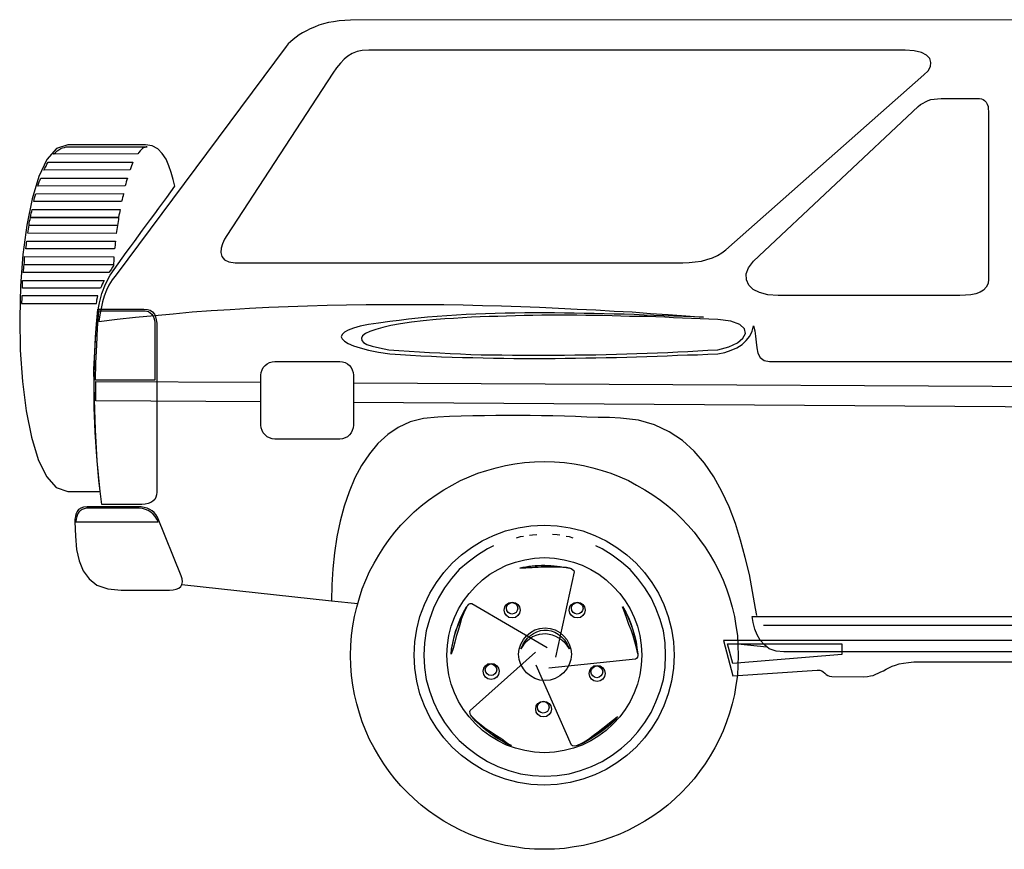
# Model space of a CAD drawing. Extents: x 1129.29 to 1133.29, y -200.1 to -198.56.
# Tile 1 of 2: x 1129.29 to 1131.12, y -200.1 to -198.56. Entities that reach past the tile are written whole.
import ezdxf

# ---------------------------------------------------------------- set-up
doc = ezdxf.new("R2010")
doc.units = 0
doc.header["$LTSCALE"] = 25
doc.header["$MEASUREMENT"] = 0
doc.layers.get('0').update_dxf_attribs({"linetype": 'CONTINUOUS'})
for name, color, linetype in [('2', 7, 'CONTINUOUS'), ('6', 7, 'CONTINUOUS'), ('7', 7, 'CONTINUOUS')]:
    doc.layers.add(name, color=color, linetype=linetype)

msp = doc.modelspace()

# ---------------------------------------------------------------- linework, layer by layer
msp.add_line((1129.5923, -199.6118), (1129.871, -199.6418))
at = {"layer": '2', "linetype": 'Continuous'}
msp.add_lwpolyline([(1129.4314, -199.2311), (1129.432, -199.199), (1129.4336, -199.1662), (1129.4352, -199.1341), (1129.4374, -199.1019), (1129.5236, -199.1019), (1129.5269, -199.1024), (1129.5301, -199.1035), (1129.5334, -199.1057), (1129.5361, -199.1079), (1129.5383, -199.1112), (1129.5399, -199.115), (1129.541, -199.1193), (1129.5416, -199.1237), (1129.5416, -199.2311), (1129.4314, -199.2311)], dxfattribs=at)
at = {"layer": '6', "linetype": 'Continuous'}
for points in [[(1131.162, -198.5597), (1129.9065, -198.5608), (1129.8956, -198.5614), (1129.8852, -198.5619), (1129.8748, -198.5636), (1129.8656, -198.5652), (1129.8563, -198.5674), (1129.8476, -198.5701), (1129.8394, -198.5734), (1129.8312, -198.5767), (1129.8241, -198.5805), (1129.817, -198.5843), (1129.811, -198.5881), (1129.805, -198.5925), (1129.7996, -198.5968), (1129.7947, -198.6007), (1129.7903, -198.605), (1129.7865, -198.6094), (1129.4696, -199.0348), (1129.4625, -199.0441), (1129.4565, -199.0539), (1129.4516, -199.0637), (1129.4478, -199.0746), (1129.4445, -199.0855), (1129.4418, -199.0975), (1129.4396, -199.1095), (1129.4374, -199.1221)], [(1129.4374, -199.1221), (1129.4718, -199.1177), (1129.5061, -199.1139), (1129.541, -199.1106), (1129.5759, -199.1073), (1129.6114, -199.1041), (1129.6469, -199.1013), (1129.6823, -199.0992), (1129.7183, -199.097), (1129.7543, -199.0953), (1129.7903, -199.0937), (1129.8263, -199.0926), (1129.8628, -199.0915), (1129.8988, -199.091), (1129.9354, -199.0904), (1129.9714, -199.0899), (1130.0079, -199.0899), (1130.0439, -199.0899), (1130.0799, -199.0904), (1130.1159, -199.091), (1130.1519, -199.0921), (1130.1873, -199.0926), (1130.2233, -199.0942), (1130.2582, -199.0953), (1130.2937, -199.097), (1130.3286, -199.0986), (1130.363, -199.1003), (1130.3973, -199.1024), (1130.4311, -199.1041), (1130.465, -199.1068), (1130.4982, -199.109), (1130.5309, -199.1112), (1130.5637, -199.1139), (1130.5451, -199.1133), (1130.5266, -199.1128), (1130.5086, -199.1117), (1130.49, -199.1112), (1130.4715, -199.1106), (1130.453, -199.1101), (1130.4344, -199.109), (1130.4159, -199.1084), (1130.3973, -199.1079), (1130.3788, -199.1073), (1130.3602, -199.1068), (1130.3417, -199.1068), (1130.3231, -199.1062), (1130.3046, -199.1062), (1130.2861, -199.1057), (1130.2675, -199.1057), (1130.2495, -199.1057), (1130.231, -199.1057), (1130.2124, -199.1062), (1130.1944, -199.1062), (1130.1759, -199.1068), (1130.1579, -199.1073), (1130.1399, -199.1079), (1130.1219, -199.109), (1130.1039, -199.1101), (1130.0859, -199.1112), (1130.0679, -199.1128), (1130.0499, -199.1139), (1130.0325, -199.1155), (1130.0144, -199.1177), (1129.997, -199.1199), (1129.9795, -199.1221), (1129.9583, -199.1248), (1129.9397, -199.1275), (1129.9244, -199.1308), (1129.9119, -199.1341), (1129.9021, -199.1379), (1129.895, -199.1417), (1129.8906, -199.1461), (1129.889, -199.1504), (1129.8906, -199.1542), (1129.895, -199.1586), (1129.9021, -199.163), (1129.9119, -199.1673), (1129.9244, -199.1712), (1129.9397, -199.175), (1129.9583, -199.1788), (1129.9795, -199.1821), (1129.9992, -199.1831), (1130.0183, -199.1848), (1130.0373, -199.1859), (1130.057, -199.1864), (1130.0761, -199.1875), (1130.0957, -199.1881), (1130.1148, -199.1886), (1130.1339, -199.1891), (1130.1535, -199.1897), (1130.1726, -199.1902), (1130.1917, -199.1902), (1130.2108, -199.1908), (1130.2299, -199.1908), (1130.249, -199.1908), (1130.2681, -199.1908), (1130.2877, -199.1908), (1130.3062, -199.1902), (1130.3253, -199.1902), (1130.3444, -199.1897), (1130.3635, -199.1897), (1130.3826, -199.1891), (1130.4017, -199.1886), (1130.4208, -199.1881), (1130.4393, -199.1875), (1130.4584, -199.187), (1130.4775, -199.1864), (1130.496, -199.1859), (1130.5151, -199.1848), (1130.5342, -199.1842), (1130.5528, -199.1837), (1130.5718, -199.1826), (1130.5904, -199.1821), (1130.6035, -199.1793), (1130.6155, -199.1755), (1130.6259, -199.1706), (1130.6357, -199.1646), (1130.6433, -199.1575), (1130.6498, -199.1493), (1130.6542, -199.14), (1130.6569, -199.1297), (1130.6597, -199.139), (1130.6608, -199.1493), (1130.6618, -199.1602), (1130.6629, -199.1712), (1130.6651, -199.181), (1130.6695, -199.1891), (1130.6766, -199.1946), (1130.6869, -199.1962), (1133.235, -199.1962)], [(1129.9774, -199.1744), (1129.9965, -199.1761), (1130.0155, -199.1771), (1130.0346, -199.1782), (1130.0537, -199.1793), (1130.0728, -199.1804), (1130.0919, -199.1815), (1130.1115, -199.1821), (1130.1306, -199.1831), (1130.1497, -199.1837), (1130.1694, -199.1842), (1130.1884, -199.1842), (1130.2081, -199.1848), (1130.2277, -199.1848), (1130.2468, -199.1848), (1130.2664, -199.1848), (1130.2855, -199.1848), (1130.3052, -199.1848), (1130.3242, -199.1842), (1130.3439, -199.1842), (1130.363, -199.1837), (1130.3826, -199.1831), (1130.4017, -199.1826), (1130.4208, -199.1821), (1130.4399, -199.1815), (1130.4589, -199.181), (1130.478, -199.1799), (1130.4971, -199.1793), (1130.5157, -199.1782), (1130.5348, -199.1777), (1130.5533, -199.1766), (1130.5718, -199.1755), (1130.5904, -199.1744), (1130.6111, -199.169), (1130.6269, -199.1613), (1130.6373, -199.1531), (1130.6422, -199.1439), (1130.64, -199.1352), (1130.6313, -199.1275), (1130.6149, -199.1215), (1130.5904, -199.1182), (1130.574, -199.1177), (1130.5577, -199.1166), (1130.5413, -199.1161), (1130.5244, -199.1155), (1130.508, -199.115), (1130.4917, -199.1139), (1130.4753, -199.1133), (1130.4589, -199.1128), (1130.4426, -199.1123), (1130.4262, -199.1123), (1130.4099, -199.1117), (1130.3935, -199.1112), (1130.3771, -199.1106), (1130.3608, -199.1106), (1130.3444, -199.1106), (1130.3281, -199.1101), (1130.3117, -199.1101), (1130.2953, -199.1101), (1130.279, -199.1101), (1130.2626, -199.1101), (1130.2462, -199.1106), (1130.2299, -199.1106), (1130.2135, -199.1112), (1130.1971, -199.1117), (1130.1808, -199.1123), (1130.1644, -199.1128), (1130.1481, -199.1133), (1130.1317, -199.1139), (1130.1148, -199.115), (1130.0984, -199.1161), (1130.0821, -199.1171), (1130.0657, -199.1182), (1130.0417, -199.1204), (1130.0199, -199.1232), (1129.9997, -199.1259), (1129.9817, -199.1291), (1129.9665, -199.133), (1129.9534, -199.1368), (1129.9425, -199.1406), (1129.9343, -199.1444), (1129.9288, -199.1488), (1129.9266, -199.1526), (1129.9272, -199.157), (1129.9305, -199.1608), (1129.937, -199.1646), (1129.9468, -199.1679), (1129.9604, -199.1712), (1129.9774, -199.1744)], [(1129.7396, -199.2714), (1129.432, -199.2693), (1129.432, -199.2333)], [(1129.432, -199.2333), (1129.7396, -199.235)], [(1129.9119, -199.2359), (1133.2432, -199.2535), (1133.2433, -199.2633)], [(1133.1794, -199.2945), (1129.9119, -199.2726)]]:
    msp.add_lwpolyline(points, dxfattribs=at)
at = {"layer": '7', "linetype": 'Continuous'}
for points in [[(1129.6916, -199.0124), (1130.5255, -199.0124), (1130.5369, -199.0119), (1130.5484, -199.0108), (1130.5598, -199.0092), (1130.5702, -199.0064), (1130.5806, -199.0032), (1130.5899, -198.9988), (1130.598, -198.9939), (1130.6057, -198.9884), (1130.9744, -198.6623), (1130.982, -198.6547), (1130.9864, -198.647), (1130.9875, -198.6394), (1130.9853, -198.6323), (1130.9793, -198.6257), (1130.97, -198.6208), (1130.9564, -198.6176), (1130.9394, -198.6165), (1129.9403, -198.6165), (1129.9283, -198.617), (1129.9185, -198.6192), (1129.9097, -198.6225), (1129.9015, -198.6274), (1129.8945, -198.6334), (1129.8874, -198.641), (1129.8803, -198.6497), (1129.8732, -198.6596), (1129.6757, -198.9617), (1129.6714, -198.9688), (1129.6676, -198.977), (1129.6654, -198.9852), (1129.6648, -198.9933), (1129.6665, -199.001), (1129.6714, -199.007), (1129.6796, -199.0108), (1129.6916, -199.0124)], [(1130.6569, -199.0097), (1130.9634, -198.7212), (1130.9678, -198.7179), (1130.9727, -198.7152), (1130.9771, -198.7125), (1130.982, -198.7103), (1130.9875, -198.7086), (1130.9934, -198.7075), (1130.9995, -198.707), (1131.0065, -198.7065), (1131.078, -198.7065), (1131.0813, -198.707), (1131.0845, -198.7081), (1131.0873, -198.7103), (1131.09, -198.7136), (1131.0922, -198.7168), (1131.0938, -198.7212), (1131.0943, -198.7256), (1131.0949, -198.7305), (1131.0949, -199.043), (1131.0938, -199.0512), (1131.0905, -199.0577), (1131.0856, -199.0632), (1131.0791, -199.067), (1131.0709, -199.0702), (1131.0616, -199.0719), (1131.0518, -199.073), (1131.0414, -199.0735), (1130.7027, -199.0735), (1130.6837, -199.0719), (1130.6684, -199.0681), (1130.6564, -199.0621), (1130.6482, -199.0539), (1130.6438, -199.0441), (1130.6433, -199.0332), (1130.6477, -199.0217), (1130.6569, -199.0097)], [(1129.5247, -198.7926), (1129.3796, -198.7926), (1129.3589, -198.7997), (1129.3409, -198.8204), (1129.3256, -198.8521), (1129.3131, -198.8935), (1129.3032, -198.9426), (1129.2962, -198.9972), (1129.2918, -199.0555), (1129.2902, -199.1155), (1129.2912, -199.1755), (1129.2956, -199.2339), (1129.3022, -199.2884), (1129.312, -199.3375), (1129.3245, -199.3789), (1129.3398, -199.4106), (1129.3583, -199.4313), (1129.3796, -199.4384), (1129.4401, -199.4384), (1129.4347, -199.3811), (1129.4314, -199.3239), (1129.4292, -199.2671), (1129.4281, -199.2104), (1129.4303, -199.1788), (1129.4314, -199.151), (1129.433, -199.127), (1129.4352, -199.1062), (1129.4385, -199.0872), (1129.4434, -199.0697), (1129.45, -199.0522), (1129.4587, -199.0353), (1129.4663, -199.025), (1129.4734, -199.0146), (1129.481, -199.0037), (1129.4887, -198.9933), (1129.4963, -198.983), (1129.5039, -198.9726), (1129.5116, -198.9623), (1129.5192, -198.9519), (1129.5263, -198.9421), (1129.534, -198.9317), (1129.5416, -198.9214), (1129.5492, -198.911), (1129.5569, -198.9006), (1129.5645, -198.8908), (1129.5716, -198.8804), (1129.5792, -198.8701), (1129.5759, -198.8575), (1129.5721, -198.8444), (1129.5678, -198.8319), (1129.5629, -198.8194), (1129.5558, -198.809), (1129.5476, -198.8003), (1129.5372, -198.7948), (1129.5247, -198.7926)], [(1129.3534, -198.8101), (1129.3567, -198.8068), (1129.36, -198.8041), (1129.3632, -198.8019), (1129.3665, -198.7997), (1129.3698, -198.7986), (1129.3736, -198.7975), (1129.3769, -198.7965), (1129.3807, -198.7965), (1129.5279, -198.7965), (1129.5258, -198.7965), (1129.523, -198.7975), (1129.5209, -198.7986), (1129.5187, -198.7997), (1129.5165, -198.8019), (1129.5143, -198.8041), (1129.5121, -198.8068), (1129.51, -198.8095), (1129.3534, -198.8101)], [(1129.3354, -198.8401), (1129.3371, -198.8363), (1129.3392, -198.8324), (1129.3409, -198.8286), (1129.343, -198.8254), (1129.5012, -198.8254), (1129.4996, -198.8286), (1129.4985, -198.8319), (1129.4969, -198.8357), (1129.4958, -198.8396), (1129.3354, -198.8401)], [(1129.324, -198.8695), (1129.3251, -198.8657), (1129.3267, -198.8619), (1129.3283, -198.8581), (1129.3294, -198.8548), (1129.4909, -198.8548), (1129.4898, -198.8581), (1129.4887, -198.8619), (1129.4876, -198.8652), (1129.4865, -198.869), (1129.324, -198.8695)], [(1129.3163, -198.8984), (1129.3174, -198.8946), (1129.318, -198.8913), (1129.3191, -198.8875), (1129.3201, -198.8843), (1129.4832, -198.8837), (1129.4827, -198.8875), (1129.4816, -198.8908), (1129.481, -198.8946), (1129.4799, -198.8984), (1129.3163, -198.8984)], [(1129.3103, -198.9279), (1129.3109, -198.9241), (1129.3114, -198.9203), (1129.3125, -198.917), (1129.3131, -198.9132), (1129.4772, -198.9132), (1129.4767, -198.917), (1129.4761, -198.9203), (1129.4751, -198.9241), (1129.4745, -198.9279), (1129.3103, -198.9279)], [(1129.3076, -198.9426), (1129.3081, -198.9388), (1129.3087, -198.935), (1129.3098, -198.9317), (1129.3103, -198.9279), (1129.4745, -198.9279), (1129.474, -198.9317), (1129.4734, -198.9355), (1129.4729, -198.9394), (1129.4723, -198.9432), (1129.3076, -198.9426)], [(1129.3054, -198.9573), (1129.306, -198.9535), (1129.3065, -198.9497), (1129.3071, -198.9464), (1129.3076, -198.9426), (1129.4723, -198.9432), (1129.4718, -198.947), (1129.4712, -198.9503), (1129.4707, -198.9541), (1129.4701, -198.9579), (1129.3054, -198.9573)], [(1129.3016, -198.9863), (1129.3022, -198.9824), (1129.3027, -198.9792), (1129.3027, -198.9759), (1129.3032, -198.9721), (1129.4685, -198.9721), (1129.4679, -198.9759), (1129.4679, -198.9797), (1129.4674, -198.9835), (1129.4669, -198.9868), (1129.3016, -198.9863)], [(1129.2983, -199.0157), (1129.2989, -199.0119), (1129.2989, -199.0081), (1129.2994, -199.0048), (1129.2994, -199.001), (1129.4658, -199.0015), (1129.4652, -199.0059), (1129.4652, -199.0097), (1129.4647, -199.013), (1129.4647, -199.0162), (1129.2983, -199.0157)], [(1129.2967, -199.0304), (1129.2972, -199.0266), (1129.2978, -199.0228), (1129.2978, -199.0195), (1129.2983, -199.0157), (1129.4647, -199.0162), (1129.4647, -199.0168), (1129.4647, -199.0173), (1129.4647, -199.0179), (1129.4647, -199.0184), (1129.4625, -199.0212), (1129.4609, -199.0244), (1129.4587, -199.0272), (1129.4565, -199.0304), (1129.2967, -199.0304)], [(1129.2951, -199.0599), (1129.2951, -199.0561), (1129.2956, -199.0522), (1129.2956, -199.049), (1129.2956, -199.0452), (1129.4472, -199.0452), (1129.4456, -199.049), (1129.444, -199.0522), (1129.4423, -199.0561), (1129.4407, -199.0599), (1129.2951, -199.0599)], [(1129.294, -199.0741), (1129.294, -199.0779), (1129.294, -199.0812), (1129.2934, -199.0844), (1129.2934, -199.0882), (1129.433, -199.0882), (1129.4336, -199.0844), (1129.4341, -199.0812), (1129.4352, -199.0773), (1129.4358, -199.0741), (1129.294, -199.0741)], [(1129.4358, -199.0986), (1129.5214, -199.0986), (1129.5285, -199.0992), (1129.5334, -199.1008), (1129.5378, -199.1041), (1129.541, -199.1084), (1129.5432, -199.1133), (1129.5443, -199.1188), (1129.5454, -199.1248), (1129.5454, -199.1313), (1129.5454, -199.4395), (1129.5449, -199.4449), (1129.5438, -199.4493), (1129.5416, -199.4531), (1129.5383, -199.4564), (1129.5345, -199.4591), (1129.5296, -199.4608), (1129.5241, -199.4618), (1129.5176, -199.4624), (1129.4429, -199.4624), (1129.4374, -199.4182), (1129.4336, -199.373), (1129.4309, -199.3277), (1129.4287, -199.2819), (1129.4287, -199.2355), (1129.4292, -199.1897), (1129.432, -199.1439), (1129.4358, -199.0986)], [(1129.7652, -199.1962), (1129.8863, -199.1962), (1129.8912, -199.1968), (1129.8961, -199.1984), (1129.9005, -199.2006), (1129.9043, -199.2039), (1129.9076, -199.2077), (1129.9097, -199.2121), (1129.9114, -199.217), (1129.9119, -199.2219), (1129.9119, -199.3151), (1129.9114, -199.32), (1129.9097, -199.3249), (1129.9076, -199.3293), (1129.9043, -199.3331), (1129.9005, -199.3364), (1129.8961, -199.3386), (1129.8912, -199.3402), (1129.8863, -199.3408), (1129.7652, -199.3408), (1129.7603, -199.3402), (1129.7554, -199.3386), (1129.751, -199.3364), (1129.7472, -199.3331), (1129.7439, -199.3293), (1129.7417, -199.3249), (1129.7401, -199.32), (1129.7396, -199.3151), (1129.7396, -199.2219), (1129.7401, -199.217), (1129.7417, -199.2121), (1129.7439, -199.2077), (1129.7472, -199.2039), (1129.751, -199.2006), (1129.7554, -199.1984), (1129.7603, -199.1968), (1129.7652, -199.1962)], [(1130.6629, -199.6696), (1130.6608, -199.6565), (1130.6553, -199.6249), (1130.6493, -199.5933), (1130.6417, -199.5611), (1130.6329, -199.5289), (1130.6231, -199.4978), (1130.6117, -199.4673), (1130.598, -199.4384), (1130.5833, -199.4111), (1130.5659, -199.3855), (1130.5462, -199.3631), (1130.5244, -199.3435), (1130.4999, -199.3271), (1130.4726, -199.3146), (1130.4426, -199.3059), (1130.4093, -199.302), (1130.3886, -199.3009), (1130.3673, -199.3004), (1130.3466, -199.2999), (1130.3253, -199.2988), (1130.3046, -199.2982), (1130.2833, -199.2977), (1130.2621, -199.2977), (1130.2408, -199.2971), (1130.2195, -199.2971), (1130.1982, -199.2971), (1130.177, -199.2971), (1130.1557, -199.2977), (1130.1339, -199.2977), (1130.1126, -199.2982), (1130.0908, -199.2988), (1130.069, -199.2999), (1130.0423, -199.3026), (1130.0177, -199.3086), (1129.9954, -199.319), (1129.9757, -199.3326), (1129.9572, -199.3489), (1129.9414, -199.368), (1129.9266, -199.3898), (1129.9146, -199.4133), (1129.9037, -199.4389), (1129.8945, -199.4657), (1129.8868, -199.494), (1129.8808, -199.5229), (1129.8765, -199.5529), (1129.8732, -199.5824), (1129.8716, -199.6124), (1129.871, -199.6418), (1129.9198, -199.647)], [(1130.2675, -199.3828), (1130.2861, -199.3833), (1130.3046, -199.3844), (1130.3226, -199.3871), (1130.3401, -199.3898), (1130.3575, -199.3942), (1130.375, -199.3991), (1130.3913, -199.4046), (1130.4077, -199.4111), (1130.424, -199.4182), (1130.4393, -199.4264), (1130.4546, -199.4351), (1130.4693, -199.4444), (1130.4835, -199.4548), (1130.4971, -199.4651), (1130.5102, -199.4766), (1130.5228, -199.4886), (1130.5348, -199.5011), (1130.5462, -199.5142), (1130.5566, -199.5278), (1130.5669, -199.542), (1130.5762, -199.5568), (1130.5849, -199.572), (1130.5931, -199.5873), (1130.6002, -199.6036), (1130.6067, -199.62), (1130.6122, -199.6364), (1130.6171, -199.6538), (1130.6215, -199.6713), (1130.6242, -199.6887), (1130.6269, -199.7067), (1130.628, -199.7252), (1130.6286, -199.7438), (1130.628, -199.7623), (1130.6269, -199.7809), (1130.6242, -199.7989), (1130.6215, -199.8163), (1130.6171, -199.8338), (1130.6122, -199.8512), (1130.6067, -199.8676), (1130.6002, -199.884), (1130.5931, -199.9003), (1130.5849, -199.9156), (1130.5762, -199.9309), (1130.5669, -199.9456), (1130.5566, -199.9598), (1130.5462, -199.9734), (1130.5348, -199.9865), (1130.5228, -199.999), (1130.5102, -200.011), (1130.4971, -200.0225), (1130.4835, -200.0329), (1130.4693, -200.0432), (1130.4546, -200.0525), (1130.4393, -200.0612), (1130.424, -200.0694), (1130.4077, -200.0765), (1130.3913, -200.083), (1130.375, -200.0885), (1130.3575, -200.0934), (1130.3401, -200.0978), (1130.3226, -200.1005), (1130.3046, -200.1032), (1130.2861, -200.1043), (1130.2675, -200.1049), (1130.249, -200.1043), (1130.2304, -200.1032), (1130.2124, -200.1005), (1130.195, -200.0978), (1130.1775, -200.0934), (1130.1601, -200.0885), (1130.1437, -200.083), (1130.1273, -200.0765), (1130.111, -200.0694), (1130.0957, -200.0612), (1130.0804, -200.0525), (1130.0657, -200.0432), (1130.0515, -200.0329), (1130.0379, -200.0225), (1130.0248, -200.011), (1130.0123, -199.999), (1130.0003, -199.9865), (1129.9888, -199.9734), (1129.9785, -199.9598), (1129.9681, -199.9456), (1129.9588, -199.9309), (1129.9501, -199.9156), (1129.9419, -199.9003), (1129.9348, -199.884), (1129.9283, -199.8676), (1129.9228, -199.8512), (1129.9179, -199.8338), (1129.9135, -199.8163), (1129.9108, -199.7989), (1129.9081, -199.7809), (1129.907, -199.7623), (1129.9065, -199.7438), (1129.907, -199.7252), (1129.9081, -199.7067), (1129.9108, -199.6887), (1129.9135, -199.6713), (1129.9179, -199.6538), (1129.9228, -199.6364), (1129.9283, -199.62), (1129.9348, -199.6036), (1129.9419, -199.5873), (1129.9501, -199.572), (1129.9588, -199.5568), (1129.9681, -199.542), (1129.9785, -199.5278), (1129.9888, -199.5142), (1130.0003, -199.5011), (1130.0123, -199.4886), (1130.0248, -199.4766), (1130.0379, -199.4651), (1130.0515, -199.4548), (1130.0657, -199.4444), (1130.0804, -199.4351), (1130.0957, -199.4264), (1130.111, -199.4182), (1130.1273, -199.4111), (1130.1437, -199.4046), (1130.1601, -199.3991), (1130.1775, -199.3942), (1130.195, -199.3898), (1130.2124, -199.3871), (1130.2304, -199.3844), (1130.249, -199.3833), (1130.2675, -199.3828)], [(1129.51, -199.4673), (1129.4156, -199.4673), (1129.4091, -199.4678), (1129.4041, -199.4695), (1129.3998, -199.4722), (1129.3971, -199.476), (1129.3949, -199.4804), (1129.3938, -199.4853), (1129.3927, -199.4902), (1129.3927, -199.4951), (1129.3938, -199.5218), (1129.396, -199.5464), (1129.4009, -199.5677), (1129.4085, -199.5862), (1129.4194, -199.6014), (1129.4341, -199.6129), (1129.4543, -199.62), (1129.4794, -199.6222), (1129.5694, -199.6222), (1129.5759, -199.6216), (1129.5814, -199.6205), (1129.5863, -199.6184), (1129.5901, -199.6151), (1129.5923, -199.6118), (1129.5934, -199.6069), (1129.5928, -199.6014), (1129.5912, -199.5955), (1129.547, -199.4864), (1129.5438, -199.4815), (1129.5405, -199.4777), (1129.5367, -199.4744), (1129.5323, -199.4717), (1129.5274, -199.4695), (1129.522, -199.4684), (1129.5165, -199.4673), (1129.51, -199.4673)], [(1129.3949, -199.4951), (1129.5481, -199.4951), (1129.5454, -199.4902), (1129.5427, -199.4853), (1129.5389, -199.4809), (1129.5345, -199.4771), (1129.5296, -199.4738), (1129.5247, -199.4717), (1129.5187, -199.47), (1129.5127, -199.4695), (1129.4145, -199.4695), (1129.4101, -199.4706), (1129.4063, -199.4722), (1129.403, -199.4744), (1129.4003, -199.4771), (1129.3981, -199.4809), (1129.3965, -199.4853), (1129.3954, -199.4902), (1129.3949, -199.4951)], [(1130.267, -199.5011), (1130.2915, -199.5022), (1130.3155, -199.506), (1130.339, -199.512), (1130.3613, -199.5202), (1130.3826, -199.5306), (1130.4022, -199.5426), (1130.4208, -199.5562), (1130.4382, -199.572), (1130.4541, -199.5894), (1130.4677, -199.608), (1130.4797, -199.6276), (1130.49, -199.6489), (1130.4982, -199.6713), (1130.5042, -199.6947), (1130.508, -199.7187), (1130.5091, -199.7433), (1130.508, -199.7678), (1130.5042, -199.7918), (1130.4982, -199.8152), (1130.49, -199.8376), (1130.4797, -199.8589), (1130.4677, -199.8785), (1130.4541, -199.8971), (1130.4382, -199.9145), (1130.4208, -199.9303), (1130.4022, -199.944), (1130.3826, -199.956), (1130.3613, -199.9663), (1130.339, -199.9745), (1130.3155, -199.9805), (1130.2915, -199.9843), (1130.267, -199.9854), (1130.2424, -199.9843), (1130.2184, -199.9805), (1130.195, -199.9745), (1130.1726, -199.9663), (1130.1513, -199.956), (1130.1317, -199.944), (1130.1132, -199.9303), (1130.0957, -199.9145), (1130.0799, -199.8971), (1130.0663, -199.8785), (1130.0543, -199.8589), (1130.0439, -199.8376), (1130.0357, -199.8152), (1130.0297, -199.7918), (1130.0259, -199.7678), (1130.0248, -199.7433), (1130.0259, -199.7187), (1130.0297, -199.6947), (1130.0357, -199.6713), (1130.0439, -199.6489), (1130.0543, -199.6276), (1130.0663, -199.608), (1130.0799, -199.5894), (1130.0957, -199.572), (1130.1132, -199.5562), (1130.1317, -199.5426), (1130.1513, -199.5306), (1130.1726, -199.5202), (1130.195, -199.512), (1130.2184, -199.506), (1130.2424, -199.5022), (1130.267, -199.5011)], [(1130.2157, -199.5246), (1130.2228, -199.5224), (1130.2283, -199.5218), (1130.2283, -199.5218)], [(1130.2397, -199.5197), (1130.2452, -199.5191), (1130.2533, -199.5186), (1130.2533, -199.5186)], [(1130.2964, -199.5197), (1130.291, -199.5191), (1130.2828, -199.5186), (1130.2828, -199.5186)], [(1130.3079, -199.5218), (1130.3133, -199.5224), (1130.3204, -199.5246), (1130.3204, -199.5246)], [(1130.1726, -199.5398), (1130.1612, -199.5453), (1130.1426, -199.5568), (1130.1252, -199.5698), (1130.1088, -199.584), (1130.0946, -199.6003), (1130.0815, -199.6178), (1130.0701, -199.6364), (1130.0608, -199.656), (1130.0532, -199.6767), (1130.0472, -199.698), (1130.0439, -199.7204), (1130.0428, -199.7433), (1130.0439, -199.7662), (1130.0472, -199.7885), (1130.0532, -199.8098), (1130.0608, -199.8305), (1130.0701, -199.8501), (1130.0815, -199.8687), (1130.0946, -199.8861), (1130.1088, -199.9025), (1130.1252, -199.9167), (1130.1426, -199.9298), (1130.1612, -199.9412), (1130.1808, -199.9505), (1130.2015, -199.9581), (1130.2228, -199.9641), (1130.2452, -199.9674), (1130.2681, -199.9685), (1130.291, -199.9674), (1130.3133, -199.9641), (1130.3346, -199.9581), (1130.3553, -199.9505), (1130.375, -199.9412), (1130.3935, -199.9298), (1130.411, -199.9167), (1130.4273, -199.9025), (1130.4415, -199.8861), (1130.4546, -199.8687), (1130.4661, -199.8501), (1130.4753, -199.8305), (1130.4829, -199.8098), (1130.489, -199.7885), (1130.4922, -199.7662), (1130.4933, -199.7433), (1130.4922, -199.7204), (1130.489, -199.698), (1130.4829, -199.6767), (1130.4753, -199.656), (1130.4661, -199.6364), (1130.4546, -199.6178), (1130.4415, -199.6003), (1130.4273, -199.584), (1130.411, -199.5698), (1130.3935, -199.5568), (1130.375, -199.5453), (1130.3635, -199.5398), (1130.3635, -199.5398)], [(1130.2675, -199.5616), (1130.2861, -199.5627), (1130.3041, -199.5655), (1130.3215, -199.5698), (1130.3379, -199.5758), (1130.3537, -199.5835), (1130.369, -199.5927), (1130.3826, -199.6031), (1130.3957, -199.6151), (1130.4077, -199.6282), (1130.418, -199.6418), (1130.4273, -199.6571), (1130.4349, -199.6729), (1130.441, -199.6893), (1130.4453, -199.7067), (1130.448, -199.7247), (1130.4491, -199.7433), (1130.448, -199.7618), (1130.4453, -199.7798), (1130.441, -199.7972), (1130.4349, -199.8136), (1130.4273, -199.8294), (1130.418, -199.8447), (1130.4077, -199.8583), (1130.3957, -199.8714), (1130.3826, -199.8834), (1130.369, -199.8938), (1130.3537, -199.9031), (1130.3379, -199.9107), (1130.3215, -199.9167), (1130.3041, -199.9211), (1130.2861, -199.9238), (1130.2675, -199.9249), (1130.249, -199.9238), (1130.231, -199.9211), (1130.2135, -199.9167), (1130.1971, -199.9107), (1130.1814, -199.9031), (1130.1661, -199.8938), (1130.1524, -199.8834), (1130.1393, -199.8714), (1130.1273, -199.8583), (1130.117, -199.8447), (1130.1077, -199.8294), (1130.1001, -199.8136), (1130.0941, -199.7972), (1130.0897, -199.7798), (1130.087, -199.7618), (1130.0859, -199.7433), (1130.087, -199.7247), (1130.0897, -199.7067), (1130.0941, -199.6893), (1130.1001, -199.6729), (1130.1077, -199.6571), (1130.117, -199.6418), (1130.1273, -199.6282), (1130.1393, -199.6151), (1130.1524, -199.6031), (1130.1661, -199.5927), (1130.1814, -199.5835), (1130.1971, -199.5758), (1130.2135, -199.5698), (1130.231, -199.5655), (1130.249, -199.5627), (1130.2675, -199.5616)], [(1130.2217, -199.5807), (1130.2272, -199.5796), (1130.2331, -199.5786), (1130.2386, -199.5775), (1130.2446, -199.5769), (1130.2501, -199.5764), (1130.2561, -199.5764), (1130.2621, -199.5758), (1130.2681, -199.5758), (1130.2741, -199.5764), (1130.2795, -199.5764), (1130.2855, -199.5769), (1130.2915, -199.5775), (1130.297, -199.578), (1130.303, -199.5791), (1130.3084, -199.5796), (1130.3139, -199.5807), (1130.3172, -199.5818), (1130.3199, -199.5835), (1130.322, -199.5856), (1130.3226, -199.5883), (1130.2882, -199.7471)], [(1130.2217, -199.5813), (1130.2266, -199.5802), (1130.2315, -199.5791), (1130.2364, -199.5786), (1130.2424, -199.5775), (1130.2479, -199.5769), (1130.2539, -199.5769), (1130.2599, -199.5764), (1130.2664, -199.5764), (1130.2724, -199.5769), (1130.2784, -199.5769), (1130.285, -199.5775), (1130.291, -199.578), (1130.297, -199.5786), (1130.303, -199.5791), (1130.3084, -199.5802), (1130.3139, -199.5813), (1130.3079, -199.5807), (1130.3019, -199.5802), (1130.2964, -199.5796), (1130.2904, -199.5796), (1130.2844, -199.5791), (1130.279, -199.5791), (1130.273, -199.5796), (1130.2675, -199.5796), (1130.2615, -199.5796), (1130.2561, -199.5802), (1130.2501, -199.5802), (1130.2446, -199.5807), (1130.2386, -199.5807), (1130.2331, -199.5813), (1130.2272, -199.5813), (1130.2217, -199.5813)], [(1130.0941, -199.7411), (1130.0952, -199.7296), (1130.0973, -199.7182), (1130.1001, -199.7067), (1130.1039, -199.6953), (1130.1077, -199.6844), (1130.1121, -199.6734), (1130.117, -199.6631), (1130.1224, -199.6533), (1130.1246, -199.6505), (1130.1268, -199.6484), (1130.1295, -199.6473), (1130.1323, -199.6473), (1130.2724, -199.7291)], [(1130.0941, -199.7416), (1130.0946, -199.7318), (1130.0968, -199.7209), (1130.0995, -199.7094), (1130.1028, -199.6974), (1130.1072, -199.686), (1130.1121, -199.6745), (1130.117, -199.6636), (1130.1224, -199.6538), (1130.1175, -199.6647), (1130.1132, -199.6751), (1130.1099, -199.6865), (1130.1066, -199.6974), (1130.1034, -199.7084), (1130.1006, -199.7193), (1130.0973, -199.7307), (1130.0941, -199.7416)], [(1130.2075, -199.6445), (1130.2135, -199.6456), (1130.2179, -199.6489), (1130.2211, -199.6533), (1130.2222, -199.6593), (1130.2211, -199.6653), (1130.2179, -199.6696), (1130.2135, -199.6729), (1130.2075, -199.674), (1130.2015, -199.6729), (1130.1971, -199.6696), (1130.1939, -199.6653), (1130.1928, -199.6593), (1130.1939, -199.6533), (1130.1971, -199.6489), (1130.2015, -199.6456), (1130.2075, -199.6445)], [(1130.207, -199.6451), (1130.2113, -199.6462), (1130.2146, -199.6484), (1130.2168, -199.6516), (1130.2179, -199.656), (1130.2168, -199.6604), (1130.2146, -199.6636), (1130.2113, -199.6658), (1130.207, -199.6669), (1130.2032, -199.6658), (1130.1999, -199.6636), (1130.1977, -199.6604), (1130.1966, -199.656), (1130.1977, -199.6516), (1130.1999, -199.6484), (1130.2032, -199.6462), (1130.207, -199.6451)], [(1130.4131, -199.6527), (1130.4191, -199.6631), (1130.424, -199.6734), (1130.4284, -199.6844), (1130.4322, -199.6958), (1130.4355, -199.7067), (1130.4382, -199.7182), (1130.4399, -199.7296), (1130.4415, -199.7405), (1130.4415, -199.7438), (1130.441, -199.7471), (1130.4393, -199.7498), (1130.4371, -199.7509), (1130.2757, -199.7678)], [(1130.3286, -199.6445), (1130.3346, -199.6456), (1130.339, -199.6489), (1130.3422, -199.6533), (1130.3433, -199.6593), (1130.3422, -199.6653), (1130.339, -199.6696), (1130.3346, -199.6729), (1130.3286, -199.674), (1130.3231, -199.6729), (1130.3182, -199.6696), (1130.315, -199.6653), (1130.3139, -199.6593), (1130.315, -199.6533), (1130.3182, -199.6489), (1130.3231, -199.6456), (1130.3286, -199.6445)], [(1130.3286, -199.6451), (1130.333, -199.6462), (1130.3362, -199.6484), (1130.3384, -199.6516), (1130.3395, -199.656), (1130.3384, -199.6604), (1130.3362, -199.6636), (1130.333, -199.6658), (1130.3286, -199.6669), (1130.3242, -199.6658), (1130.321, -199.6636), (1130.3188, -199.6604), (1130.3177, -199.656), (1130.3188, -199.6516), (1130.321, -199.6484), (1130.3242, -199.6462), (1130.3286, -199.6451)], [(1130.4131, -199.6533), (1130.418, -199.662), (1130.423, -199.6718), (1130.4273, -199.6827), (1130.4317, -199.6942), (1130.4349, -199.7062), (1130.4377, -199.7182), (1130.4399, -199.7296), (1130.4415, -199.7411), (1130.4393, -199.7296), (1130.436, -199.7182), (1130.4328, -199.7073), (1130.429, -199.6964), (1130.4246, -199.686), (1130.4208, -199.6751), (1130.417, -199.6642), (1130.4131, -199.6533)], [(1130.6547, -199.6713), (1132.2702, -199.6713), (1132.2659, -199.6871), (1132.2615, -199.7007), (1132.2571, -199.7122), (1132.2522, -199.7214), (1132.2468, -199.7285), (1132.2408, -199.7334), (1132.2337, -199.7362), (1132.226, -199.7372), (1130.7137, -199.7372), (1130.6989, -199.7356), (1130.6864, -199.7313), (1130.6771, -199.7242), (1130.6695, -199.7154), (1130.6635, -199.7056), (1130.6597, -199.6947), (1130.6564, -199.6827), (1130.6547, -199.6713)], [(1130.2686, -199.6925), (1130.2784, -199.6936), (1130.2877, -199.6964), (1130.2959, -199.7012), (1130.303, -199.7073), (1130.309, -199.7143), (1130.3139, -199.7225), (1130.3166, -199.7318), (1130.3177, -199.7416), (1130.3166, -199.7514), (1130.3139, -199.7607), (1130.309, -199.7689), (1130.303, -199.776), (1130.2959, -199.782), (1130.2877, -199.7869), (1130.2784, -199.7896), (1130.2686, -199.7907), (1130.2588, -199.7896), (1130.2495, -199.7869), (1130.2413, -199.782), (1130.2342, -199.776), (1130.2283, -199.7689), (1130.2233, -199.7607), (1130.2206, -199.7514), (1130.2195, -199.7416), (1130.2206, -199.7318), (1130.2233, -199.7225), (1130.2283, -199.7143), (1130.2342, -199.7073), (1130.2413, -199.7012), (1130.2495, -199.6964), (1130.2588, -199.6936), (1130.2686, -199.6925)], [(1130.6755, -199.6871), (1132.2462, -199.6871)], [(1130.2233, -199.7313), (1130.2272, -199.7242), (1130.231, -199.7176), (1130.2359, -199.7116), (1130.2413, -199.7067), (1130.2473, -199.7029), (1130.2533, -199.6996), (1130.2599, -199.6974), (1130.2664, -199.6969), (1130.2735, -199.6969), (1130.2801, -199.698), (1130.2866, -199.7002), (1130.2932, -199.704), (1130.2991, -199.7089), (1130.3046, -199.7149), (1130.3101, -199.7225), (1130.3144, -199.7313), (1130.3101, -199.7252), (1130.3052, -199.7198), (1130.2997, -199.7154), (1130.2942, -199.7116), (1130.2888, -199.7084), (1130.2828, -199.7062), (1130.2762, -199.7045), (1130.2702, -199.7034), (1130.2637, -199.704), (1130.2577, -199.7051), (1130.2512, -199.7067), (1130.2452, -199.7094), (1130.2392, -199.7138), (1130.2337, -199.7182), (1130.2283, -199.7242), (1130.2233, -199.7313)], [(1132.31, -199.716), (1130.6013, -199.716), (1130.6187, -199.782)], [(1130.6084, -199.722), (1130.8216, -199.722), (1130.8216, -199.7422), (1130.6182, -199.7585), (1130.6084, -199.722)], [(1130.6278, -199.7222), (1130.682, -199.728), (1130.682, -199.728)], [(1130.2064, -199.9118), (1130.1961, -199.9069), (1130.1857, -199.9014), (1130.1759, -199.8949), (1130.1661, -199.8883), (1130.1568, -199.8807), (1130.1481, -199.8736), (1130.1399, -199.8654), (1130.1323, -199.8578), (1130.1301, -199.8545), (1130.129, -199.8518), (1130.1284, -199.8485), (1130.1295, -199.8463), (1130.2506, -199.7378)], [(1130.1683, -199.7585), (1130.1742, -199.7596), (1130.1786, -199.7629), (1130.1819, -199.7678), (1130.183, -199.7732), (1130.1819, -199.7792), (1130.1786, -199.7842), (1130.1742, -199.7874), (1130.1683, -199.7885), (1130.1622, -199.7874), (1130.1579, -199.7842), (1130.1546, -199.7792), (1130.1535, -199.7732), (1130.1546, -199.7678), (1130.1579, -199.7629), (1130.1622, -199.7596), (1130.1683, -199.7585)], [(1130.1683, -199.7596), (1130.1721, -199.7607), (1130.1753, -199.7629), (1130.1775, -199.7662), (1130.1786, -199.7705), (1130.1775, -199.7749), (1130.1753, -199.7782), (1130.1721, -199.7803), (1130.1683, -199.7814), (1130.1639, -199.7803), (1130.1606, -199.7782), (1130.1584, -199.7749), (1130.1573, -199.7705), (1130.1584, -199.7662), (1130.1606, -199.7629), (1130.1639, -199.7607), (1130.1683, -199.7596)], [(1130.4039, -199.8573), (1130.3962, -199.866), (1130.3875, -199.8741), (1130.3788, -199.8812), (1130.3695, -199.8883), (1130.3597, -199.8949), (1130.3493, -199.9009), (1130.3395, -199.9063), (1130.3297, -199.9112), (1130.3264, -199.9123), (1130.3226, -199.9129), (1130.3199, -199.9123), (1130.3182, -199.9107), (1130.2522, -199.7618)], [(1130.3657, -199.7623), (1130.3711, -199.7634), (1130.3761, -199.7667), (1130.3793, -199.7716), (1130.3804, -199.7776), (1130.3793, -199.7831), (1130.3761, -199.788), (1130.3711, -199.7912), (1130.3657, -199.7923), (1130.3597, -199.7912), (1130.3553, -199.788), (1130.3521, -199.7831), (1130.351, -199.7776), (1130.3521, -199.7716), (1130.3553, -199.7667), (1130.3597, -199.7634), (1130.3657, -199.7623)], [(1130.3651, -199.7634), (1130.3695, -199.7645), (1130.3728, -199.7667), (1130.375, -199.77), (1130.3761, -199.7743), (1130.375, -199.7787), (1130.3728, -199.782), (1130.3695, -199.7842), (1130.3651, -199.7852), (1130.3608, -199.7842), (1130.3575, -199.782), (1130.3553, -199.7787), (1130.3542, -199.7743), (1130.3553, -199.77), (1130.3575, -199.7667), (1130.3608, -199.7645), (1130.3651, -199.7634)], [(1130.6187, -199.782), (1130.7758, -199.7711), (1130.7802, -199.7711), (1130.784, -199.7727), (1130.7867, -199.7743), (1130.7895, -199.7765), (1130.7922, -199.7792), (1130.7955, -199.7809), (1130.7987, -199.7825), (1130.8031, -199.7831), (1130.8626, -199.7836), (1130.8691, -199.7831), (1130.8746, -199.782), (1130.88, -199.7809), (1130.8849, -199.7787), (1130.8893, -199.7771), (1130.8942, -199.7743), (1130.8991, -199.7722), (1130.904, -199.7694), (1130.9089, -199.7667), (1130.9149, -199.764), (1130.9215, -199.7618), (1130.9285, -199.7596), (1130.9362, -199.758), (1130.9455, -199.7569), (1130.9553, -199.7558), (1130.9667, -199.7558), (1131.5077, -199.7558)], [(1130.2659, -199.8289), (1130.2713, -199.83), (1130.2762, -199.8333), (1130.2795, -199.8376), (1130.2806, -199.8436), (1130.2795, -199.8496), (1130.2762, -199.854), (1130.2713, -199.8573), (1130.2659, -199.8583), (1130.2599, -199.8573), (1130.2555, -199.854), (1130.2522, -199.8496), (1130.2512, -199.8436), (1130.2522, -199.8376), (1130.2555, -199.8333), (1130.2599, -199.83), (1130.2659, -199.8289)], [(1130.2653, -199.8294), (1130.2697, -199.8305), (1130.273, -199.8327), (1130.2751, -199.836), (1130.2762, -199.8403), (1130.2751, -199.8447), (1130.273, -199.848), (1130.2697, -199.8501), (1130.2653, -199.8512), (1130.261, -199.8501), (1130.2577, -199.848), (1130.2555, -199.8447), (1130.2544, -199.8403), (1130.2555, -199.836), (1130.2577, -199.8327), (1130.261, -199.8305), (1130.2653, -199.8294)], [(1130.2064, -199.9123), (1130.1971, -199.9085), (1130.1879, -199.9031), (1130.1775, -199.8971), (1130.1677, -199.89), (1130.1579, -199.8823), (1130.1486, -199.8741), (1130.1399, -199.866), (1130.1323, -199.8578), (1130.141, -199.866), (1130.1497, -199.873), (1130.159, -199.8802), (1130.1688, -199.8867), (1130.1781, -199.8932), (1130.1879, -199.8992), (1130.1971, -199.9058), (1130.2064, -199.9123)], [(1130.4039, -199.8578), (1130.3973, -199.8654), (1130.3897, -199.873), (1130.3804, -199.8807), (1130.3706, -199.8878), (1130.3602, -199.8949), (1130.3499, -199.9014), (1130.3395, -199.9069), (1130.3292, -199.9118), (1130.3395, -199.9058), (1130.3493, -199.8998), (1130.3586, -199.8932), (1130.3679, -199.8861), (1130.3766, -199.8791), (1130.3859, -199.872), (1130.3946, -199.8649), (1130.4039, -199.8578)]]:
    msp.add_lwpolyline(points, dxfattribs=at)

doc.saveas('drawing.dxf')
